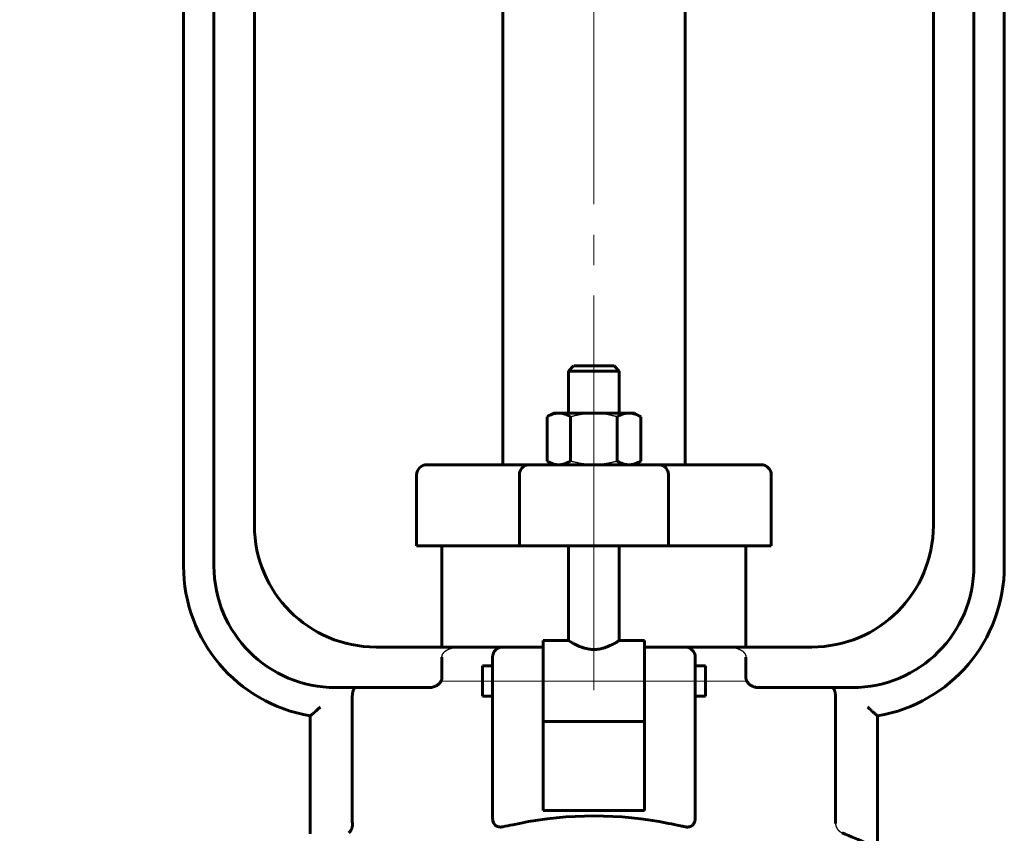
# Model space of a CAD drawing. Header units: millimetres. Extents: x 0 to 594, y 0 to 420.
# Tile 5 of 9: x 157 to 205, y 238 to 278. Entities that reach past the tile are written whole.
import ezdxf

# ---------------------------------------------------------------- set-up
doc = ezdxf.new("R2010")
doc.units = ezdxf.units.MM
for name, pattern in [('K5LT-1', [0]), ('K5LT_AXLED', [32.010279, 27.510279, -1.5, 1.5, -1.5]), ('K5LT_BASIC', [0]), ('K5LT_THIN', [0])]:
    doc.linetypes.add(name, pattern=pattern)
doc.layers.add('Системный слой', color=7, linetype='Continuous')
doc.layers.add('Системный слой (1)', color=7, linetype='Continuous', true_color=0x6c6c6c)
doc.styles.add('KDIMTEXTSTYLE', font='GOST_AU.SHX', dxfattribs={"width": 0.96, "oblique": 15, "height": 5})
doc.styles.add('KTEXTSTYLE', font='GOST_AU.SHX', dxfattribs={"width": 0.56, "height": 5})
doc.dimstyles.new('KDIMSTYLE (0.50)', dxfattribs={"dimtxt": 5, "dimasz": 1, "dimexe": 2, "dimexo": 0, "dimgap": 1, "dimtad": 1, "dimlfac": 2, "dimtxsty": 'KDIMTEXTSTYLE', "dimsah": 1, "dimcen": 0, "dimdle": 1, "dimadec": 0, "dimazin": 0, "dimtfac": 0.667, "dimtmove": 0, "dimatfit": 3, "dimfxl": 1, "dimtvp": 1, "dimtolj": 1, "dimtzin": 0, "dimarcsym": 0})

# ---------------------------------------------------------------- blocks, each defined once
blk = doc.blocks.new('U7')
at = {"layer": 'Системный слой (1)', "color": 143, "linetype": 'K5LT_BASIC', "lineweight": 60, "true_color": 0x33acca}
for p, q in [((179.593, 245.529), (179.593, 246.279)), ((179.593, 244.779), (179.593, 245.529))]:
    blk.add_line(p, q, dxfattribs=at)
blk = doc.blocks.new('U9')
at = {"layer": 'Системный слой (1)', "color": 143, "linetype": 'K5LT_BASIC', "lineweight": 60, "true_color": 0x33acca}
for p, q in [((185.093, 261.085), (184.093, 261.085)), ((186.093, 261.085), (185.093, 261.085))]:
    blk.add_line(p, q, dxfattribs=at)
blk = doc.blocks.new('U13')
at = {"layer": 'Системный слой (1)', "color": 143, "linetype": 'K5LT_BASIC', "lineweight": 60, "true_color": 0x33acca}
for p, q in [((190.593, 246.279), (190.593, 245.529)), ((190.593, 245.529), (190.593, 244.779))]:
    blk.add_line(p, q, dxfattribs=at)
blk = doc.blocks.new('U15')
at = {"layer": 'Системный слой (1)', "color": 143, "linetype": 'K5LT_BASIC', "lineweight": 60, "true_color": 0x33acca}
for p, q in [((182.593, 247.529), (183.843, 247.529)), ((186.343, 247.529), (187.593, 247.529))]:
    blk.add_line(p, q, dxfattribs=at)
blk = doc.blocks.new('D0')
at = {"layer": 'Системный слой (1)'}
for points in [[(88.355, 339.585), (87.696, 344.585), (87.038, 339.585), (87.696, 340.085)], [(87.696, 119.585), (88.355, 124.585), (87.696, 124.085), (87.038, 124.585)]]:
    blk.add_hatch(color=7, dxfattribs=at).paths.add_polyline_path(points)
at = {"layer": 'Системный слой (1)', "color": 7, "linetype": 'K5LT_THIN', "lineweight": 18, "true_color": 0xffffff}
for p, q in [((181.593, 344.585), (85.696, 344.585)), ((87.038, 339.585), (87.696, 344.585)), ((87.696, 344.585), (88.355, 339.585)), ((87.696, 344.585), (87.696, 119.585)), ((87.696, 340.085), (87.038, 339.585)), ((88.355, 339.585), (87.696, 340.085)), ((87.696, 119.585), (87.038, 124.585)), ((87.038, 124.585), (87.696, 124.085)), ((87.696, 124.085), (88.355, 124.585)), ((88.355, 124.585), (87.696, 119.585)), ((135.593, 119.585), (85.696, 119.585))]:
    blk.add_line(p, q, dxfattribs=at)
blk.add_wipeout([(86.696, 226.677), (79.314, 226.677), (79.314, 237.06), (86.696, 237.06)]).dxf.layer = 'Системный слой (1)'
at = {"layer": 'Системный слой (1)', "color": 7, "insert": (80.109, 226.677), "char_height": 5, "attachment_point": 1, "rotation": 90, "style": 'KTEXTSTYLE'}
blk.add_mtext('\\H5.0;\\W1.000;\\Q15;\\Q15;\\W0.960;450', dxfattribs=at)
blk = doc.blocks.new('KDIMARROW_01')
at = {"layer": 'Системный слой'}
blk.add_hatch(color=0, dxfattribs=at).paths.add_polyline_path([(0, 0), (-5, 0.658), (-4.5, 0), (-5, -0.658)])
at = {"layer": 'Системный слой', "color": 0, "linetype": 'K5LT_THIN', "lineweight": 18}
for p, q in [((-4.5, 0), (-5, 0.658)), ((-5, 0.658), (0, 0)), ((0, 0), (-5, -0.658)), ((-5, -0.658), (-4.5, 0))]:
    blk.add_line(p, q, dxfattribs=at)
at = {"layer": 'Системный слой (1)', "color": 0, "linetype": 'K5LT_THIN', "lineweight": 18}
blk.add_line((397.98, 163.335), (397.48, 163.335), dxfattribs=at)

msp = doc.modelspace()

# ---------------------------------------------------------------- linework, layer by layer
at = {"layer": 'Системный слой (1)', "color": 30, "linetype": 'K5LT_AXLED', "lineweight": 18, "true_color": 0xff8000}
for p, q in [((185.0926, 328.5849), (185.0926, 245.0907)), ((188.0926, 245.5294), (192.5926, 245.5294))]:
    msp.add_line(p, q, dxfattribs=at)
at = {"layer": 'Системный слой (1)', "color": 143, "linetype": 'K5LT_BASIC', "lineweight": 60, "true_color": 0x33acca}
for p, q in [((180.5926, 256.2099), (180.5926, 320.5849)), ((189.5926, 256.2099), (189.5926, 320.5849)), ((164.8426, 316.5849), (164.8426, 251.2099)), ((166.3426, 316.5849), (166.3426, 251.2099)), ((203.8426, 251.2099), (203.8426, 316.5849)), ((205.3426, 251.2099), (205.3426, 316.5849)), ((168.3426, 253.2099), (168.3426, 314.5849)), ((201.8426, 314.5849), (201.8426, 253.2099)), ((184.0926, 261.0849), (183.8426, 260.8349)), ((186.0926, 261.0849), (186.3426, 260.8349)), ((183.8426, 258.7599), (183.8426, 260.8349)), ((183.8426, 260.8349), (185.0926, 260.8349)), ((185.0926, 260.8349), (186.3426, 260.8349)), ((186.3426, 258.7599), (186.3426, 260.8349)), ((183.0926, 258.7599), (182.7832, 258.5813)), ((182.7832, 256.3885), (182.7832, 258.5813)), ((183.3605, 258.7599), (183.0926, 258.7599)), ((185.0926, 258.7599), (183.3605, 258.7599)), ((183.9379, 256.3885), (183.9379, 258.5813)), ((186.8246, 258.7599), (185.0926, 258.7599)), ((186.2473, 256.3885), (186.2473, 258.5813)), ((187.0926, 258.7599), (186.8246, 258.7599)), ((187.0926, 258.7599), (187.402, 258.5813)), ((187.402, 256.3885), (187.402, 258.5813)), ((177.128, 256.2099), (176.8426, 256.2099)), ((181.902, 256.2099), (177.128, 256.2099)), ((188.2832, 256.2099), (181.902, 256.2099)), ((183.0926, 256.2099), (182.7832, 256.3885)), ((187.0926, 256.2099), (187.402, 256.3885)), ((193.0572, 256.2099), (188.2832, 256.2099)), ((193.3426, 256.2099), (193.0572, 256.2099)), ((176.3426, 252.2099), (176.3426, 255.7099)), ((181.4148, 252.2099), (181.4148, 255.7099)), ((188.7704, 252.2099), (188.7704, 255.7099)), ((193.8426, 252.2099), (193.8426, 255.7099)), ((176.3426, 252.2099), (176.6453, 252.2099)), ((176.6453, 252.2099), (181.4148, 252.2099)), ((177.5926, 247.2099), (177.5926, 252.2099)), ((181.4148, 252.2099), (188.7704, 252.2099)), ((183.8426, 247.5294), (183.8426, 252.2099)), ((186.3426, 247.5294), (186.3426, 252.2099)), ((188.7704, 252.2099), (193.5399, 252.2099)), ((192.5926, 247.2099), (192.5926, 252.2099)), ((193.5399, 252.2099), (193.8426, 252.2099)), ((182.5926, 247.5294), (182.5926, 247.182)), ((187.5926, 247.5294), (187.5926, 247.182)), ((178.4593, 247.2099), (174.3426, 247.2099)), ((180.5926, 247.2099), (178.4593, 247.2099)), ((182.5926, 247.2099), (180.5926, 247.2099)), ((182.5926, 244.4864), (182.5926, 247.182)), ((189.5926, 247.2099), (187.5926, 247.2099)), ((187.5926, 247.182), (187.5926, 244.4864)), ((191.7258, 247.2099), (189.5926, 247.2099)), ((195.8426, 247.2099), (191.7258, 247.2099)), ((177.5926, 246.7099), (177.5926, 245.7099)), ((180.0926, 246.7099), (180.0926, 244.8779)), ((190.0926, 244.8779), (190.0926, 246.7099)), ((192.5926, 245.7099), (192.5926, 246.7099)), ((179.5926, 246.2794), (180.0926, 246.2794)), ((190.0926, 246.2794), (190.5926, 246.2794)), ((172.3426, 245.2099), (176.9686, 245.2099)), ((180.0926, 244.8779), (180.0926, 238.7818)), ((190.0926, 238.7818), (190.0926, 244.8779)), ((193.2166, 245.2099), (197.8426, 245.2099)), ((173.1684, 244.7099), (173.1684, 238.6515)), ((179.5926, 244.7794), (180.0926, 244.7794)), ((182.5926, 244.4864), (182.5926, 243.5533)), ((187.5926, 244.4864), (187.5926, 243.5533)), ((190.0926, 244.7794), (190.5926, 244.7794)), ((197.0168, 238.5076), (197.0168, 244.7099)), ((171.0926, 243.8148), (171.0926, 237.987)), ((182.5926, 239.1382), (182.5926, 243.5533)), ((182.5926, 243.5294), (187.5926, 243.5294)), ((187.5926, 243.5533), (187.5926, 239.1382)), ((199.0926, 237.3255), (199.0926, 243.8148)), ((187.5926, 239.1382), (182.5926, 239.1382))]:
    msp.add_line(p, q, dxfattribs=at)
for centre, radius, start, end in [((176.8426, 255.7099), 0.5, 90, 180), ((193.3426, 255.7099), 0.5, 0, 90), ((174.3426, 253.2099), 6, 180, 270), ((195.8426, 253.2099), 6, 270, 0), ((172.3426, 251.2099), 7.5, 180, 260.40593), ((172.3426, 251.2099), 6, 180, 270), ((197.8426, 251.2099), 6, 270, 0), ((197.8426, 251.2099), 7.5, 279.59407, 0), ((180.5926, 246.7099), 0.5, 90, 180), ((189.5926, 246.7099), 0.5, 0, 90), ((185.0926, 208.1761), 32.2829, 65.28041, 67.71616)]:
    msp.add_arc(centre, radius, start, end, dxfattribs=at)
msp.add_ellipse((185.0926, 230.5432), major_axis=(-12.5, 0), ratio=0.6666667, start_param=4.413712, end_param=5.0110659, dxfattribs=at)
for points, knots in [([(182.7832, 258.5813), (182.8462, 258.6176), (182.9521, 258.671), (183.0852, 258.7192), (183.1955, 258.7462), (183.2835, 258.7579), (183.3397, 258.7599), (183.3605, 258.7599)], [0, 0, 0, 0, 2.3590025, 4.1710094, 5.5638785, 7.1013752, 8, 8, 8, 8]), ([(183.3605, 258.7599), (183.4021, 258.7599), (183.4814, 258.7542), (183.6026, 258.7292), (183.7497, 258.6799), (183.8643, 258.6238), (183.9379, 258.5813)], [0, 0, 0, 0, 1.5650017, 3.0195253, 4.5909393, 7, 7, 7, 7]), ([(186.2473, 258.5813), (186.3103, 258.6176), (186.4162, 258.671), (186.5493, 258.7192), (186.6596, 258.7462), (186.7476, 258.7579), (186.8038, 258.7599), (186.8246, 258.7599)], [0, 0, 0, 0, 2.3590025, 4.1710094, 5.5638785, 7.1013752, 8, 8, 8, 8]), ([(186.8246, 258.7599), (186.8662, 258.7599), (186.9455, 258.7542), (187.0667, 258.7292), (187.2138, 258.6799), (187.3284, 258.6238), (187.402, 258.5813)], [0, 0, 0, 0, 1.5650017, 3.0195253, 4.5909393, 7, 7, 7, 7]), ([(181.902, 256.2099), (181.8617, 256.2099), (181.791, 256.2009), (181.6953, 256.1659), (181.6221, 256.122), (181.5568, 256.0662), (181.4967, 255.994), (181.4504, 255.9067), (181.4213, 255.8085), (181.4148, 255.7447), (181.4148, 255.7099)], [0, 0, 0, 0, 1.7403825, 3.048214, 4.3540078, 5.3849806, 6.7063657, 8.3211972, 9.5374293, 11, 11, 11, 11]), ([(183.3605, 256.2099), (183.319, 256.2099), (183.2397, 256.2156), (183.1185, 256.2407), (182.9714, 256.2899), (182.8568, 256.3461), (182.7832, 256.3885)], [0, 0, 0, 0, 1.5650017, 3.0195253, 4.5909393, 7, 7, 7, 7]), ([(183.9379, 256.3885), (183.8749, 256.3522), (183.769, 256.2989), (183.6359, 256.2507), (183.5256, 256.2236), (183.4376, 256.2119), (183.3814, 256.2099), (183.3605, 256.2099)], [0, 0, 0, 0, 2.3590025, 4.1710094, 5.5638785, 7.1013752, 8, 8, 8, 8]), ([(186.8246, 256.2099), (186.7831, 256.2099), (186.7038, 256.2156), (186.5826, 256.2407), (186.4355, 256.2899), (186.3209, 256.3461), (186.2473, 256.3885)], [0, 0, 0, 0, 1.5650017, 3.0195253, 4.5909393, 7, 7, 7, 7]), ([(187.402, 256.3885), (187.339, 256.3522), (187.2331, 256.2989), (187.1, 256.2507), (186.9897, 256.2236), (186.9017, 256.2119), (186.8455, 256.2099), (186.8246, 256.2099)], [0, 0, 0, 0, 2.3590025, 4.1710094, 5.5638785, 7.1013752, 8, 8, 8, 8]), ([(188.2832, 256.2099), (188.3235, 256.2099), (188.3942, 256.2009), (188.4899, 256.1659), (188.5631, 256.122), (188.6283, 256.0662), (188.6885, 255.994), (188.7347, 255.9067), (188.7639, 255.8085), (188.7704, 255.7447), (188.7704, 255.7099)], [0, 0, 0, 0, 1.7403825, 3.048214, 4.3540078, 5.3849806, 6.7063657, 8.3211972, 9.5374293, 11, 11, 11, 11]), ([(186.3426, 247.5294), (186.3425, 247.5294), (186.3325, 247.5231), (186.2898, 247.4968), (186.2267, 247.4588), (186.1406, 247.4093), (186.0493, 247.3598), (185.9401, 247.3051), (185.8248, 247.2525), (185.7088, 247.2069), (185.6154, 247.1754), (185.5262, 247.1489), (185.4169, 247.1223), (185.287, 247.1009), (185.1562, 247.0902), (185.0285, 247.0903), (184.9086, 247.1001), (184.7817, 247.1197), (184.6449, 247.1515), (184.5074, 247.1952), (184.3972, 247.2379), (184.2922, 247.2831), (184.1979, 247.3281), (184.0989, 247.3796), (184.0061, 247.431), (183.927, 247.4776), (183.8785, 247.5072), (183.8497, 247.525), (183.8426, 247.5294), (183.8426, 247.5294)], [0, 0, 0, 0, 1.4950714, 2.7555104, 4.2136036, 5.4199312, 6.8011118, 7.7563193, 9.1273362, 10.313858, 10.9541121, 11.5542386, 12.5433031, 13.5762135, 14.5399669, 15.4711935, 16.4124476, 17.2236025, 18.3789697, 19.6695117, 20.7156977, 21.3986035, 22.7414146, 23.7206183, 24.9497946, 26.5643928, 27.8512033, 28.6462388, 30, 30, 30, 30]), ([(177.5926, 245.7099), (177.5926, 245.6877), (177.5892, 245.6497), (177.5755, 245.5933), (177.5544, 245.5393), (177.5271, 245.4913), (177.4921, 245.4429), (177.4569, 245.4042), (177.4167, 245.3681), (177.3752, 245.3361), (177.3267, 245.3051), (177.258, 245.2695), (177.1747, 245.2381), (177.071, 245.2149), (177.0033, 245.2099), (176.9686, 245.2099)], [0, 0, 0, 0, 1.0772019, 1.8402868, 2.805405, 3.893208, 4.554014, 5.8176524, 6.639131, 7.5458017, 8.7624887, 9.8370785, 11.8609677, 13.7865614, 16, 16, 16, 16]), ([(193.2166, 245.2099), (193.1869, 245.2099), (193.1336, 245.2133), (193.0497, 245.2285), (192.9655, 245.2535), (192.8808, 245.2915), (192.8166, 245.3313), (192.7703, 245.3666), (192.7374, 245.3959), (192.7083, 245.4262), (192.6828, 245.4569), (192.6591, 245.4902), (192.6358, 245.5305), (192.6171, 245.5728), (192.6015, 245.6232), (192.5939, 245.6681), (192.5926, 245.6998), (192.5926, 245.7099)], [0, 0, 0, 0, 2.1351585, 3.6868959, 5.6441564, 7.7714701, 9.5334434, 10.3916585, 11.4180294, 12.2746569, 12.9347803, 13.737937, 14.5741405, 15.5277151, 16.2726241, 17.4488287, 18, 18, 18, 18]), ([(173.3373, 245.2099), (173.3281, 245.2099), (173.3104, 245.2062), (173.2813, 245.1871), (173.2574, 245.1574), (173.2391, 245.1236), (173.2263, 245.0947), (173.2145, 245.0622), (173.2039, 245.0254), (173.1958, 244.9914), (173.1889, 244.957), (173.1824, 244.9177), (173.1756, 244.8638), (173.1698, 244.7931), (173.1684, 244.7394), (173.1684, 244.7099)], [0, 0, 0, 0, 1.6701691, 3.1587893, 5.2565769, 6.2706178, 7.0592022, 8.2240393, 9.3014486, 10.1517089, 10.7764395, 11.7142216, 12.7692604, 14.1756099, 16, 16, 16, 16]), ([(197.0168, 244.7099), (197.0168, 244.7479), (197.0148, 244.8065), (197.0065, 244.8934), (196.9976, 244.9522), (196.9863, 245.0054), (196.9767, 245.0423), (196.9679, 245.0696), (196.9578, 245.0971), (196.9429, 245.1316), (196.9198, 245.169), (196.8932, 245.1955), (196.8692, 245.2078), (196.8542, 245.2099), (196.8479, 245.2099)], [0, 0, 0, 0, 2.2030377, 3.2811608, 4.9847597, 5.7815907, 6.8481065, 7.7009663, 8.0546892, 9.2715815, 10.9666318, 12.4792272, 13.921239, 15, 15, 15, 15]), ([(171.5926, 244.2502), (171.5527, 244.2143), (171.4832, 244.1525), (171.404, 244.0828), (171.3377, 244.0249), (171.2817, 243.9764), (171.2333, 243.9346), (171.1934, 243.9005), (171.1566, 243.8691), (171.1254, 243.8426), (171.1056, 243.8258), (171.095, 243.8169), (171.0926, 243.8148), (171.0926, 243.8148)], [0, 0, 0, 0, 2.444802, 4.2175798, 4.9429834, 6.7163987, 7.9801547, 8.5212378, 9.9108339, 11.2659029, 12.119508, 13.0892541, 14, 14, 14, 14]), ([(198.5926, 244.2502), (198.6325, 244.2143), (198.702, 244.1525), (198.7812, 244.0828), (198.8475, 244.0249), (198.9035, 243.9764), (198.9519, 243.9346), (198.9918, 243.9005), (199.0286, 243.8691), (199.0598, 243.8426), (199.0796, 243.8258), (199.0901, 243.8169), (199.0926, 243.8148), (199.0926, 243.8148)], [0, 0, 0, 0, 2.444802, 4.2175798, 4.9429834, 6.7163987, 7.9801547, 8.5212378, 9.9108339, 11.2659029, 12.119508, 13.0892541, 14, 14, 14, 14]), ([(180.1558, 238.5076), (180.1425, 238.5324), (180.122, 238.5809), (180.1023, 238.658), (180.0939, 238.7244), (180.0926, 238.7659), (180.0926, 238.7818)], [0, 0, 0, 0, 2.111918, 3.8791931, 5.7831945, 7, 7, 7, 7]), ([(190.0926, 238.7818), (190.0926, 238.7516), (190.089, 238.6938), (190.0717, 238.608), (190.0497, 238.5478), (190.0335, 238.5153), (190.0294, 238.5076)], [0, 0, 0, 0, 2.3108771, 4.2823811, 6.3482622, 7, 7, 7, 7]), ([(172.9931, 238.0481), (173.0189, 238.0642), (173.0549, 238.0953), (173.0951, 238.1487), (173.1269, 238.2038), (173.1499, 238.2625), (173.1649, 238.3237), (173.1725, 238.3697), (173.1777, 238.4305), (173.1769, 238.4775), (173.1743, 238.5076)], [0, 0, 0, 0, 2.4648811, 3.6884731, 4.8318135, 6.8229859, 7.6705075, 8.5563696, 9.4668914, 11, 11, 11, 11]), ([(180.1558, 238.5076), (180.1597, 238.5006), (180.1647, 238.4919), (180.1723, 238.4797), (180.1797, 238.4689), (180.1892, 238.4562), (180.2014, 238.4417), (180.2122, 238.4303), (180.2272, 238.4159), (180.2417, 238.4038), (180.2611, 238.3898), (180.2782, 238.3792), (180.3018, 238.3665), (180.327, 238.3554), (180.3571, 238.3453), (180.3859, 238.3379), (180.4162, 238.3324), (180.4517, 238.3285), (180.4919, 238.3272), (180.5255, 238.3291), (180.5479, 238.3316), (180.5591, 238.333), (180.574, 238.3353), (180.5851, 238.3374), (180.5926, 238.3388)], [0, 0, 0, 0, 1.2357024, 1.5540039, 2.2187777, 3.2767382, 4.0244251, 5.216683, 5.7746824, 7.3663978, 8.2720193, 9.6710545, 10.6274919, 12.5633253, 14.0005445, 15.4355087, 16.9199969, 18.4261442, 20.4549466, 22.475452, 22.9791114, 23.4828072, 23.9871103, 25, 25, 25, 25]), ([(180.5926, 238.3388), (180.7594, 238.3729), (181.0372, 238.4301), (181.3055, 238.4853), (181.4144, 238.5076)], [0, 0, 0, 0, 2.9416618, 5, 5, 5, 5]), ([(188.7708, 238.5076), (188.9602, 238.4688), (189.2332, 238.4125), (189.5136, 238.355), (189.5926, 238.3388)], [0, 0, 0, 0, 3.599175, 5, 5, 5, 5]), ([(189.5926, 238.3388), (189.6061, 238.3363), (189.6241, 238.3332), (189.6467, 238.3305), (189.66, 238.3293), (189.682, 238.3279), (189.7081, 238.3275), (189.7419, 238.3293), (189.7742, 238.3331), (189.8081, 238.3399), (189.8415, 238.3493), (189.8727, 238.3614), (189.9007, 238.3754), (189.9205, 238.3875), (189.9377, 238.3995), (189.9518, 238.4106), (189.97, 238.427), (189.9846, 238.4424), (189.9994, 238.4605), (190.0077, 238.4719), (190.0185, 238.4882), (190.0244, 238.4986), (190.0294, 238.5076)], [0, 0, 0, 0, 1.7312151, 2.2971084, 2.8596451, 3.4180793, 5.0823705, 6.1768874, 7.7864018, 9.3372761, 10.790484, 12.5036625, 14.0190452, 15.3280707, 15.9309446, 17.1341039, 18.0007964, 19.5537888, 20.2479376, 21.3440403, 21.5554349, 23, 23, 23, 23])]:
    msp.add_open_spline(points, degree=3, knots=knots, dxfattribs=at)
at = {"layer": 'Системный слой (1)', "color": 7, "linetype": 'K5LT-1'}
for points, knots in [([(183.9379, 258.5813), (183.9567, 258.5867), (183.9947, 258.5975), (184.0519, 258.6131), (184.1089, 258.6279), (184.1649, 258.6418), (184.2196, 258.6548), (184.2737, 258.667), (184.3272, 258.6784), (184.3856, 258.69), (184.4486, 258.7017), (184.5161, 258.7131), (184.5829, 258.7232), (184.6459, 258.7316), (184.7051, 258.7386), (184.7792, 258.7461), (184.8712, 258.7534), (184.9818, 258.7587), (185.0556, 258.7599), (185.0926, 258.7599)], [0, 0, 0, 0, 0.01065248, 0.02130497, 0.03195745, 0.04260993, 0.05326241, 0.0639149, 0.07456738, 0.08521986, 0.09907506, 0.11293026, 0.12678545, 0.14064065, 0.15234605, 0.16405146, 0.18746227, 0.21087308, 0.23428389, 0.23428389, 0.23428389, 0.23428389]), ([(185.0926, 258.7599), (185.1135, 258.7599), (185.1553, 258.7595), (185.2178, 258.7578), (185.2802, 258.755), (185.3636, 258.7498), (185.4679, 258.7405), (185.573, 258.7275), (185.6583, 258.7148), (185.7226, 258.7042), (185.7875, 258.6924), (185.8469, 258.6806), (185.9008, 258.6693), (185.9646, 258.6551), (186.0292, 258.6398), (186.0951, 258.6231), (186.1451, 258.6099), (186.1961, 258.5959), (186.2303, 258.5862), (186.2473, 258.5813)], [0.23428389, 0.23428389, 0.23428389, 0.23428389, 0.24751712, 0.26075035, 0.27398358, 0.28721682, 0.31368328, 0.34014975, 0.35338298, 0.36661621, 0.37984944, 0.39308268, 0.40251831, 0.41195395, 0.43082523, 0.44026086, 0.4496965, 0.45913214, 0.46856778, 0.46856778, 0.46856778, 0.46856778]), ([(185.0926, 256.2099), (185.0717, 256.2099), (185.0299, 256.2103), (184.9674, 256.212), (184.905, 256.2148), (184.8216, 256.22), (184.7173, 256.2293), (184.6122, 256.2423), (184.5269, 256.255), (184.4626, 256.2657), (184.3977, 256.2775), (184.3383, 256.2892), (184.2844, 256.3005), (184.2206, 256.3147), (184.156, 256.3301), (184.0901, 256.3468), (184.0401, 256.3599), (183.9891, 256.3739), (183.9549, 256.3836), (183.9379, 256.3885)], [0.23428389, 0.23428389, 0.23428389, 0.23428389, 0.24751712, 0.26075035, 0.27398358, 0.28721682, 0.31368328, 0.34014975, 0.35338298, 0.36661621, 0.37984944, 0.39308268, 0.40251831, 0.41195395, 0.43082523, 0.44026086, 0.4496965, 0.45913214, 0.46856778, 0.46856778, 0.46856778, 0.46856778]), ([(186.2473, 256.3885), (186.2285, 256.3831), (186.1905, 256.3724), (186.1333, 256.3568), (186.0763, 256.3419), (186.0203, 256.328), (185.9656, 256.315), (185.9114, 256.3028), (185.858, 256.2915), (185.7996, 256.2798), (185.7366, 256.2681), (185.6691, 256.2567), (185.6023, 256.2466), (185.5393, 256.2382), (185.48, 256.2312), (185.406, 256.2237), (185.314, 256.2164), (185.2034, 256.2111), (185.1296, 256.2099), (185.0926, 256.2099)], [0, 0, 0, 0, 0.01065248, 0.02130497, 0.03195745, 0.04260993, 0.05326241, 0.0639149, 0.07456738, 0.08521986, 0.09907506, 0.11293026, 0.12678545, 0.14064065, 0.15234605, 0.16405146, 0.18746227, 0.21087308, 0.23428389, 0.23428389, 0.23428389, 0.23428389]), ([(177.5926, 246.7099), (177.5926, 246.7147), (177.5928, 246.7243), (177.5939, 246.7389), (177.5957, 246.7538), (177.5978, 246.7661), (177.6006, 246.7795), (177.6043, 246.794), (177.6092, 246.8095), (177.6137, 246.8218), (177.6188, 246.8345), (177.6246, 246.8474), (177.631, 246.86), (177.6362, 246.8695), (177.6433, 246.8817), (177.6529, 246.8968), (177.6627, 246.9105), (177.672, 246.9226), (177.6806, 246.9333), (177.691, 246.9452), (177.7008, 246.9558), (177.7102, 246.9655), (177.7204, 246.9754), (177.7351, 246.9889), (177.7511, 247.0026), (177.7678, 247.0157), (177.7804, 247.025), (177.7917, 247.0331), (177.8053, 247.0424), (177.823, 247.0538), (177.8444, 247.0666), (177.8625, 247.0766), (177.8767, 247.0841), (177.8887, 247.0903), (177.9022, 247.0969), (177.9224, 247.1063), (177.9429, 247.1152), (177.9632, 247.1234), (177.9834, 247.1312), (178.0051, 247.1389), (178.0281, 247.1466), (178.044, 247.1515), (178.0563, 247.1552), (178.0699, 247.1591), (178.0888, 247.1644), (178.1134, 247.1706), (178.1384, 247.1763), (178.1725, 247.1835), (178.207, 247.1897), (178.2422, 247.195), (178.2762, 247.1995), (178.3173, 247.2039), (178.358, 247.2069), (178.3899, 247.2085), (178.4133, 247.2093), (178.4364, 247.2098), (178.4517, 247.2099), (178.4593, 247.2099)], [0, 0, 0, 0, 0.0028319, 0.00566379, 0.00849569, 0.01132758, 0.01263287, 0.01611741, 0.01960194, 0.02153626, 0.02347058, 0.02733921, 0.02954093, 0.03174265, 0.03380785, 0.03793825, 0.04206866, 0.04333573, 0.04651169, 0.04968765, 0.05205533, 0.05442301, 0.05719483, 0.05996665, 0.06551029, 0.06893933, 0.07236837, 0.07478526, 0.07720215, 0.08203594, 0.08686972, 0.09130355, 0.09352047, 0.09573738, 0.09878078, 0.10182419, 0.10791099, 0.11095439, 0.11399779, 0.12008459, 0.12404246, 0.12800033, 0.12980216, 0.13160399, 0.13646277, 0.14132155, 0.14618033, 0.15103912, 0.16075668, 0.16561546, 0.17047425, 0.17948575, 0.18849725, 0.193003, 0.19750875, 0.2020145, 0.20652025, 0.20652025, 0.20652025, 0.20652025]), ([(191.7258, 247.2099), (191.7439, 247.2099), (191.771, 247.2095), (191.8076, 247.2079), (191.8349, 247.2063), (191.8624, 247.2042), (191.8899, 247.2016), (191.9128, 247.1989), (191.9311, 247.1966), (191.9445, 247.1948), (191.9577, 247.1928), (191.9751, 247.1901), (191.9969, 247.1864), (192.0227, 247.1814), (192.048, 247.1761), (192.0727, 247.1703), (192.097, 247.1642), (192.117, 247.1587), (192.1327, 247.1541), (192.1448, 247.1504), (192.1574, 247.1464), (192.1706, 247.1421), (192.1839, 247.1375), (192.1985, 247.1323), (192.2144, 247.1264), (192.2316, 247.1195), (192.2488, 247.1124), (192.2657, 247.1049), (192.2826, 247.0971), (192.305, 247.0861), (192.3324, 247.0715), (192.3634, 247.0532), (192.3871, 247.0376), (192.4044, 247.0253), (192.4242, 247.0106), (192.4448, 246.9938), (192.4649, 246.9754), (192.4767, 246.9638), (192.4882, 246.9518), (192.4991, 246.9397), (192.5095, 246.9273), (192.522, 246.9113), (192.5358, 246.8916), (192.5463, 246.8743), (192.553, 246.8621), (192.5569, 246.8547), (192.5611, 246.846), (192.5656, 246.8362), (192.5699, 246.8258), (192.5744, 246.8141), (192.5788, 246.8009), (192.5825, 246.7878), (192.5853, 246.7762), (192.588, 246.763), (192.5901, 246.7498), (192.5914, 246.737), (192.5921, 246.7278), (192.5925, 246.7188), (192.5926, 246.7129), (192.5926, 246.7099)], [0.64567503, 0.64567503, 0.64567503, 0.64567503, 0.65619173, 0.66145008, 0.66670843, 0.67175478, 0.67680114, 0.6818475, 0.68437068, 0.68689386, 0.68931303, 0.69173221, 0.69657056, 0.70140891, 0.70624726, 0.7110856, 0.71592395, 0.7207623, 0.72318148, 0.72560065, 0.72827703, 0.73095341, 0.73362979, 0.73630617, 0.73971859, 0.743131, 0.74654342, 0.74995584, 0.75336826, 0.75678067, 0.76360551, 0.77043034, 0.77725518, 0.78006275, 0.78287031, 0.79200052, 0.79504392, 0.79808732, 0.80110336, 0.80411941, 0.80713545, 0.8101515, 0.81542923, 0.82070696, 0.82216778, 0.82362859, 0.8256938, 0.827759, 0.8298242, 0.83197816, 0.83476135, 0.83754454, 0.83944349, 0.84134243, 0.84514033, 0.84690406, 0.8486678, 0.85043154, 0.85219528, 0.85219528, 0.85219528, 0.85219528]), ([(197.0168, 238.5076), (197.0168, 238.5008), (197.0171, 238.4871), (197.0185, 238.4663), (197.0208, 238.4448), (197.0234, 238.4285), (197.0254, 238.4175), (197.027, 238.4094), (197.0294, 238.3985), (197.0339, 238.3807), (197.0389, 238.3638), (197.0441, 238.3483), (197.0479, 238.3379), (197.0519, 238.3277), (197.0558, 238.3184), (197.0595, 238.31), (197.0631, 238.3022), (197.0669, 238.2944), (197.0709, 238.2863), (197.0754, 238.2779), (197.0802, 238.2692), (197.0853, 238.2605), (197.0905, 238.2519), (197.0959, 238.2435), (197.1034, 238.2322), (197.1116, 238.2207), (197.1203, 238.2092), (197.1283, 238.1992), (197.1373, 238.1885), (197.1475, 238.1771), (197.1578, 238.1663), (197.1669, 238.1573), (197.1745, 238.1501), (197.1808, 238.1442), (197.1874, 238.1384), (197.1943, 238.1325), (197.2017, 238.1264), (197.2095, 238.1201), (197.2176, 238.114), (197.2257, 238.1081), (197.2339, 238.1022), (197.2452, 238.0946), (197.2573, 238.0869), (197.27, 238.0794), (197.2814, 238.0731), (197.2937, 238.0666), (197.307, 238.06), (197.3205, 238.0538), (197.3296, 238.0499), (197.3341, 238.0481)], [0.30281118, 0.30281118, 0.30281118, 0.30281118, 0.30682716, 0.31084313, 0.3148591, 0.31887507, 0.31992783, 0.32098058, 0.32351495, 0.32604931, 0.33111804, 0.33325505, 0.33539206, 0.33752906, 0.33966607, 0.3413369, 0.34300774, 0.34467857, 0.3463494, 0.34820487, 0.35006035, 0.35191582, 0.35377129, 0.35562676, 0.35748224, 0.36119318, 0.3633275, 0.36546183, 0.36835773, 0.37125363, 0.37414953, 0.37704543, 0.37872642, 0.38040741, 0.3820884, 0.38376939, 0.38563841, 0.38750742, 0.38937644, 0.39124545, 0.39311447, 0.39498348, 0.39872151, 0.40091993, 0.40311835, 0.40596439, 0.40881043, 0.41165648, 0.41450252, 0.41450252, 0.41450252, 0.41450252])]:
    msp.add_open_spline(points, degree=3, knots=knots, dxfattribs=at)
at = {"layer": 'Системный слой (1)', "color": 143, "linetype": 'K5LT_BASIC', "lineweight": 60, "true_color": 0x33acca}
msp.add_open_spline([(173.1684, 238.6515), (173.1684, 238.6029), (173.1703, 238.5542), (173.1743, 238.5076)], degree=3, dxfattribs=at)

# ---------------------------------------------------------------- block references
at = {"layer": 'Системный слой (1)'}
for name in ['U9', 'U15', 'U7', 'U13']:
    msp.add_blockref(name, (0, 0), dxfattribs=at)

# ---------------------------------------------------------------- next in the draw order: dimensions: what is measured, and where the dimension line sits
at = {"layer": 'Системный слой (1)', "color": 7}
dim = msp.add_linear_dim(base=(87.6962, 344.5849), p1=(135.5926, 119.5849), p2=(181.5926, 344.5849), angle=90, dimstyle='KDIMSTYLE (0.50)', override={"dimexo": 0, "dimpost": '\\H5.0;\\W0.960;\\Q15;<>', "dimblk1": 'KDIMARROW_01', "dimblk2": 'KDIMARROW_01', "dimse1": 0, "dimse2": 0, "dimclrt": 7, "dimtol": 1, "dimtp": 0, "dimtm": 0, "dimtdec": 5, "dimtolj": 1}, dxfattribs=at)
dim.commit()
dim.dimension.update_dxf_attribs({"geometry": 'D0', "text_midpoint": (87.6962, 232.0849), "dimtype": 160})

# ---------------------------------------------------------------- next in the draw order: linework, layer by layer
at = {"layer": 'Системный слой (1)', "color": 30, "linetype": 'K5LT_AXLED', "lineweight": 18, "true_color": 0xff8000}
for p, q in [((177.5926, 245.5294), (182.0926, 245.5294)), ((180.5926, 245.5294), (189.5926, 245.5294))]:
    msp.add_line(p, q, dxfattribs=at)

doc.saveas('drawing.dxf')
